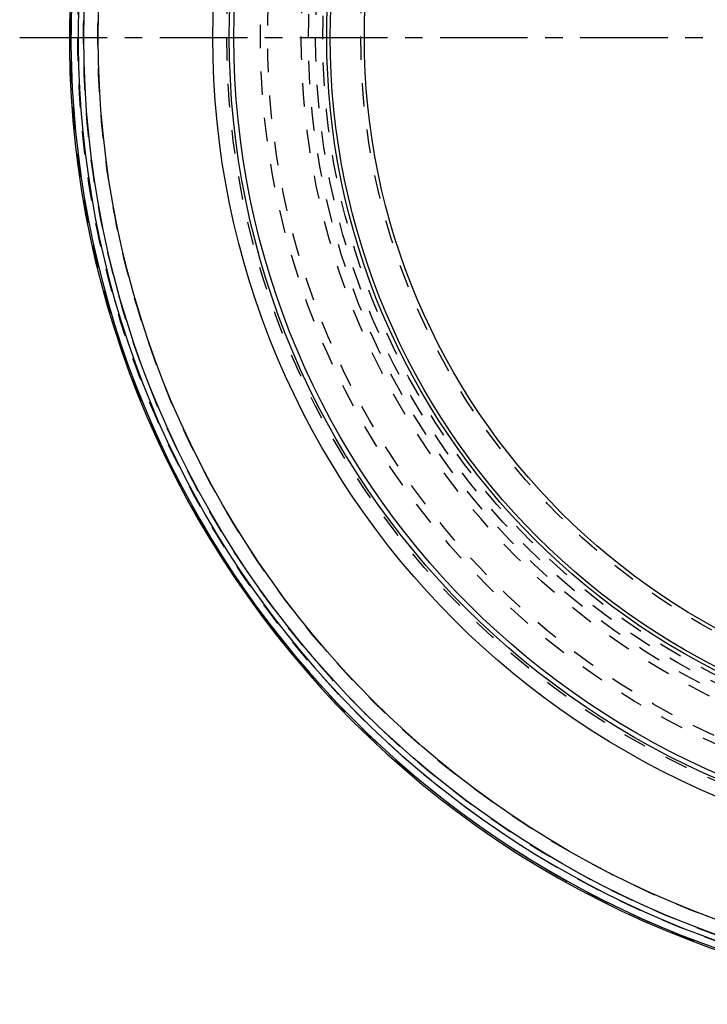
# Model space of a CAD drawing. Header units: millimetres. Extents: x 109 to 391, y 110 to 390.
# Tile 1 of 6: x 109 to 205, y 115 to 253. Entities that reach past the tile are written whole.
import ezdxf

# ---------------------------------------------------------------- set-up
doc = ezdxf.new("R2010")
doc.units = ezdxf.units.MM
doc.header["$LTSCALE"] = 32.592593
doc.linetypes.add('CENTER', pattern=[0.6, 0.375, -0.075, 0.075, -0.075])
doc.linetypes.add('HIDDEN', pattern=[0.2, 0.1, -0.1])
doc.layers.add('ACHSEN_S', color=7, linetype='CONTINUOUS')
doc.layers.add('KONST.EL_MIT_GEO', color=7, linetype='CONTINUOUS')

msp = doc.modelspace()

# ---------------------------------------------------------------- linework, layer by layer
at = {"layer": 'ACHSEN_S', "color": 2, "linetype": 'CENTER'}
msp.add_line((109.03, 250), (391.01, 250), dxfattribs=at)
at = {"layer": 'KONST.EL_MIT_GEO', "color": 8, "linetype": 'HIDDEN'}
for radius in [134.83, 133.83, 133.04, 131.04, 113.05, 108.35, 107.35, 102.65, 101.65, 100.65, 99.65, 94.35]:
    msp.add_circle((250.98, 250), radius, dxfattribs=at)
at = {"layer": 'KONST.EL_MIT_GEO', "color": 7, "linetype": 'Continuous'}
for radius in [133, 131, 115, 112.7, 112.05, 99.1, 98.61, 93.85]:
    msp.add_circle((250.98, 250), radius, dxfattribs=at)
for radius, start, end in [(135, 79.0353, 79.0191), (134.79, 109.0416, 70.9584), (133.79, 109.0511, 70.9489)]:
    msp.add_arc((250.98, 250), radius, start, end, dxfattribs=at)

doc.saveas('drawing.dxf')
